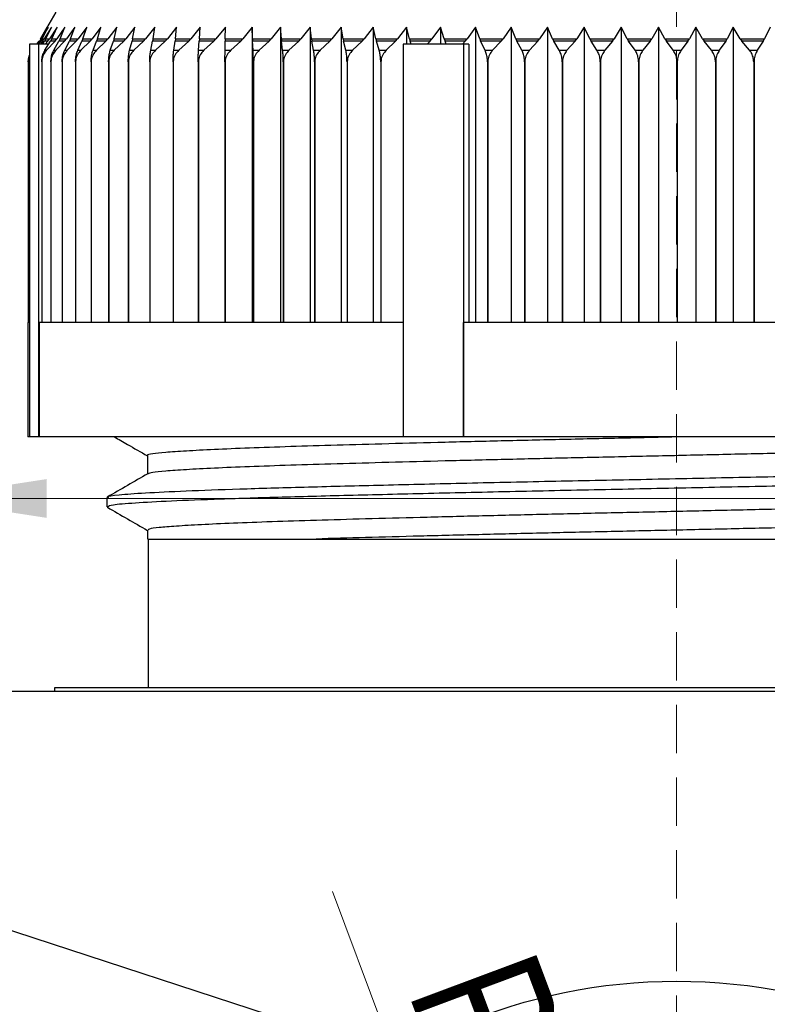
# Model space of a CAD drawing. Header units: millimetres. Extents: x 0 to 420, y 0 to 297.
# Tile 29 of 64: x 166 to 186, y 231 to 256. Entities that reach past the tile are written whole.
import ezdxf

# ---------------------------------------------------------------- set-up
doc = ezdxf.new("R2010")
doc.units = ezdxf.units.MM
doc.linetypes.add('HIDDEN', pattern=[1.905, 1.27, -0.635])
doc.styles.add('SLDTEXTSTYLE1', font='TXT', dxfattribs={"width": 0.75})
doc.dimstyles.new('SLDDIMSTYLE0', dxfattribs={"dimtxt": 3.5, "dimasz": 3.302, "dimexe": 0, "dimexo": 0.0625, "dimgap": 0.875, "dimtad": 1, "dimrnd": 1e-09, "dimzin": 12, "dimdsep": 46, "dimtxsty": 'SLDTEXTSTYLE1', "dimsah": 1, "dimcen": 0.09, "dimadec": 0, "dimazin": 3, "dimtfac": 1, "dimtofl": 0, "dimtmove": 0, "dimatfit": 3, "dimfxl": 0, "dimfrac": 2, "dimtolj": 1, "dimtzin": 12, "dimarcsym": 0})
doc.dimstyles.new('SLDDIMSTYLE3', dxfattribs={"dimtxt": 0.18, "dimasz": 3.302, "dimexe": 0, "dimexo": 0.0625, "dimgap": 0, "dimtad": 0, "dimtih": 1, "dimtoh": 1, "dimdec": 0, "dimrnd": 1e-09, "dimzin": 0, "dimdsep": 46, "dimtxsty": 'Standard', "dimsah": 1, "dimcen": 0.09, "dimadec": 0, "dimazin": 0, "dimtfac": 3.302, "dimtdec": 0, "dimtofl": 0, "dimtmove": 0, "dimatfit": 3, "dimfxl": 0, "dimfrac": 2, "dimtolj": 1, "dimtzin": 0, "dimarcsym": 0})
doc.dimstyles.new('SLDDIMSTYLE4', dxfattribs={"dimtxt": 3.5, "dimasz": 3.302, "dimexe": 0, "dimexo": 0.0625, "dimgap": 0.875, "dimtad": 1, "dimrnd": 1e-09, "dimzin": 12, "dimdsep": 46, "dimtxsty": 'SLDTEXTSTYLE1', "dimsah": 1, "dimcen": 0, "dimadec": 0, "dimazin": 3, "dimtfac": 1, "dimtofl": 0, "dimtmove": 0, "dimatfit": 3, "dimfxl": 0, "dimfrac": 2, "dimtolj": 1, "dimtzin": 12, "dimarcsym": 0})

# ---------------------------------------------------------------- blocks, each defined once
blk = doc.blocks.new('_D_9')
at = {"color": 7, "linetype": 'Continuous', "lineweight": 0}
for p, q in [((163.751, 239.871), (163.751, 244.934)), ((203.371, 239.871), (203.371, 244.934)), ((163.751, 243.934), (145.117, 243.934)), ((163.751, 243.934), (203.371, 243.934))]:
    blk.add_line(p, q, dxfattribs=at)
at = {"color": 7, "linetype": 'Continuous', "lineweight": 18}
for points in [[(163.751, 243.934), (167.053, 243.426), (167.053, 244.442)], [(203.371, 243.934), (200.069, 244.442), (200.069, 243.426)]]:
    blk.add_solid(points, dxfattribs=at)
at = {"color": 7, "linetype": 'Continuous', "lineweight": 18, "char_height": 3.5, "attachment_point": 1, "style": 'SLDTEXTSTYLE1'}
for s, insert in [('%%c', (145.117, 248.446)), ('39,62', (150.395, 248.499))]:
    blk.add_mtext(s, dxfattribs=dict(at, insert=insert))
blk = doc.blocks.new('_D_10')
at = {"color": 7, "linetype": 'Continuous', "lineweight": 0}
for p, q in [((164.561, 224.471), (164.561, 227.294)), ((202.561, 224.471), (202.561, 227.294)), ((164.561, 226.294), (153.998, 226.294)), ((164.561, 226.294), (202.561, 226.294))]:
    blk.add_line(p, q, dxfattribs=at)
at = {"color": 7, "linetype": 'Continuous', "lineweight": 18}
for points in [[(164.561, 226.294), (167.863, 225.786), (167.863, 226.802)], [(202.561, 226.294), (199.259, 226.802), (199.259, 225.786)]]:
    blk.add_solid(points, dxfattribs=at)
at = {"color": 7, "linetype": 'Continuous', "lineweight": 18, "insert": (153.998, 230.805), "char_height": 3.5, "attachment_point": 1, "style": 'SLDTEXTSTYLE1'}
blk.add_mtext('38', dxfattribs=at)
blk = doc.blocks.new('_D_16')
at = {"color": 7, "linetype": 'Continuous', "lineweight": 0}
for q in [(174.544, 233.625), (181.761, 214.341)]:
    blk.add_line((179.535, 220.288), q, dxfattribs=at)
at = {"color": 7, "linetype": 'Continuous', "lineweight": 18}
blk.add_arc((174.544, 233.625), 14.24, 241.0001, 294.5341, dxfattribs=at)
blk.add_solid([(179.535, 220.288), (180.217, 217.018), (181.168, 217.374)], dxfattribs=at)
at = {"color": 7, "linetype": 'Continuous', "lineweight": 18, "insert": (179.788, 232.231), "char_height": 3.5, "attachment_point": 1, "rotation": 290.517, "style": 'SLDTEXTSTYLE1'}
blk.add_mtext('R14,24', dxfattribs=at)

msp = doc.modelspace()

# ---------------------------------------------------------------- linework, layer by layer
at = {"color": 7, "linetype": 'HIDDEN', "lineweight": 18}
msp.add_line((183.56074, 276.62516), (183.56074, 190.9056), dxfattribs=at)
at = {"color": 7, "linetype": 'Continuous', "lineweight": 25}
for p, q in [((167.29433, 256.68618), (167.05338, 256.26571)), ((167.0681, 256.29138), (166.8946, 255.9873)), ((166.89491, 255.9873), (167.0681, 256.29138)), ((167.09793, 256.29138), (166.91448, 255.9873)), ((166.93532, 255.9873), (167.09793, 256.29138)), ((167.18559, 256.29138), (166.99283, 255.9873)), ((167.03414, 255.9873), (167.18559, 256.29138)), ((167.33077, 256.29138), (167.12937, 255.9873)), ((167.191, 255.9873), (167.33077, 256.29138)), ((167.53295, 256.29138), (167.32363, 255.9873)), ((167.40536, 255.9873), (167.53295, 256.29138)), ((167.79144, 256.29138), (167.57492, 255.9873)), ((167.67647, 255.9873), (167.79144, 256.29138)), ((168.10531, 256.29138), (167.88237, 255.9873)), ((168.00337, 255.9873), (168.10531, 256.29138)), ((168.47347, 256.29138), (168.24488, 255.9873)), ((168.38492, 255.9873), (168.47347, 256.29138)), ((168.89463, 256.29138), (168.66119, 255.9873)), ((168.81977, 255.9873), (168.89463, 256.29138)), ((169.3673, 256.29138), (169.12984, 255.9873)), ((169.30641, 255.9873), (169.3673, 256.29138)), ((169.88983, 256.29138), (169.64918, 255.9873)), ((169.84311, 255.9873), (169.88983, 256.29138)), ((170.46037, 256.29138), (170.21738, 255.9873)), ((170.42799, 255.9873), (170.46037, 256.29138)), ((171.07694, 256.29138), (170.83245, 255.9873)), ((171.05901, 255.9873), (171.07694, 256.29138)), ((171.73735, 256.29138), (171.49223, 255.9873)), ((171.73393, 255.9873), (171.73735, 256.29138)), ((172.43929, 256.29138), (172.1944, 255.9873)), ((172.4504, 255.9873), (172.43929, 256.29138)), ((172.43929, 256.29138), (172.43929, 248.55104)), ((173.18029, 256.29138), (172.93649, 255.9873)), ((173.20589, 255.9873), (173.18029, 256.29138)), ((173.18029, 256.29138), (173.18029, 248.55104)), ((173.95776, 256.29138), (173.7159, 255.9873)), ((173.99776, 255.9873), (173.95776, 256.29138)), ((173.95776, 256.29138), (173.95776, 248.55104)), ((174.76896, 256.29138), (174.5299, 255.9873)), ((174.82322, 255.9873), (174.76896, 256.29138)), ((174.76896, 256.29138), (174.76896, 248.55104)), ((175.61104, 256.29138), (175.37561, 255.9873)), ((175.67936, 255.9873), (175.61104, 256.29138)), ((175.61104, 256.29138), (175.61104, 248.55104)), ((176.48104, 256.29138), (176.25007, 255.9873)), ((176.56319, 255.9873), (176.48104, 256.29138)), ((176.48104, 256.29138), (176.48104, 255.85104)), ((177.37592, 256.29138), (177.15022, 255.9873)), ((177.4716, 255.9873), (177.37592, 256.29138)), ((177.37592, 256.29138), (177.37592, 255.85104)), ((178.29251, 256.29138), (178.07288, 255.9873)), ((178.4014, 255.9873), (178.29251, 256.29138)), ((178.29251, 256.29138), (178.29251, 248.55104)), ((179.22761, 256.29138), (179.01482, 255.9873)), ((179.34932, 255.9873), (179.22761, 256.29138)), ((179.22761, 256.29138), (179.22761, 248.55104)), ((180.17793, 256.29138), (179.97272, 255.9873)), ((180.31204, 255.9873), (180.17793, 256.29138)), ((180.17793, 256.29138), (180.17793, 248.55104)), ((181.14014, 256.29138), (180.94323, 255.9873)), ((181.28616, 255.9873), (181.14014, 256.29138)), ((181.14014, 256.29138), (181.14014, 248.55104)), ((182.11084, 256.29138), (181.92293, 255.9873)), ((182.26827, 255.9873), (182.11084, 256.29138)), ((182.11084, 256.29138), (182.11084, 248.55104)), ((183.08664, 256.29138), (182.90838, 255.9873)), ((183.25493, 255.9873), (183.08664, 256.29138)), ((183.08664, 256.29138), (183.08664, 248.55104)), ((184.0641, 256.29138), (183.89613, 255.9873)), ((184.24266, 255.9873), (184.0641, 256.29138)), ((184.0641, 256.29138), (184.0641, 248.55104)), ((185.0398, 256.29138), (184.8827, 255.9873)), ((185.22799, 255.9873), (185.0398, 256.29138)), ((185.0398, 256.29138), (185.0398, 248.55104)), ((186.0103, 256.29138), (185.86462, 255.9873)), ((166.85584, 255.9289), (166.79629, 255.85104)), ((166.79677, 255.85104), (166.85622, 255.9289)), ((166.8735, 255.9289), (166.81053, 255.85104)), ((166.8431, 255.85092), (166.899, 255.9289)), ((166.8735, 255.9289), (166.85622, 255.9289)), ((166.8735, 255.9289), (166.91448, 255.9873)), ((166.94976, 255.9289), (166.88336, 255.85104)), ((166.89491, 255.9873), (166.91448, 255.9873)), ((166.93532, 255.9873), (166.899, 255.9289)), ((166.94976, 255.9289), (166.899, 255.9289)), ((166.93532, 255.9873), (166.99283, 255.9873)), ((166.94813, 255.85104), (167.0003, 255.9289)), ((166.94976, 255.9289), (166.99283, 255.9873)), ((167.03414, 255.9873), (167.0003, 255.9289)), ((167.08438, 255.9289), (167.0003, 255.9289)), ((167.01039, 255.68646), (167.15977, 255.9289)), ((167.08438, 255.9289), (167.01501, 255.85104)), ((167.03414, 255.9873), (167.12937, 255.9873)), ((167.27687, 255.9289), (167.05315, 255.68646)), ((167.08438, 255.9289), (167.12937, 255.9873)), ((167.191, 255.9873), (167.15977, 255.9289)), ((167.27687, 255.9289), (167.15977, 255.9289)), ((167.191, 255.9873), (167.32363, 255.9873)), ((167.24049, 255.68646), (167.37686, 255.9289)), ((167.27687, 255.9289), (167.32363, 255.9873)), ((167.52655, 255.9289), (167.29515, 255.68646)), ((167.40536, 255.9873), (167.37686, 255.9289)), ((167.52655, 255.9289), (167.37686, 255.9289)), ((167.40536, 255.9873), (167.57492, 255.9873)), ((167.52655, 255.9289), (167.57492, 255.9873)), ((167.52791, 255.68646), (167.65079, 255.9289)), ((167.83256, 255.9289), (167.59428, 255.68646)), ((167.67647, 255.9873), (167.65079, 255.9289)), ((167.83256, 255.9289), (167.65079, 255.9289)), ((167.67647, 255.9873), (167.88237, 255.9873)), ((167.83256, 255.9289), (167.88237, 255.9873)), ((167.87165, 255.68646), (167.9806, 255.9289)), ((168.19381, 255.9289), (167.9495, 255.68646)), ((168.00337, 255.9873), (167.9806, 255.9289)), ((168.19381, 255.9289), (167.9806, 255.9289)), ((168.00337, 255.9873), (168.24488, 255.9873)), ((168.19381, 255.9289), (168.24488, 255.9873)), ((168.2705, 255.68646), (168.36514, 255.9289)), ((168.60904, 255.9289), (168.35955, 255.68646)), ((168.38492, 255.9873), (168.36514, 255.9289)), ((168.60904, 255.9289), (168.36514, 255.9289)), ((168.38492, 255.9873), (168.66119, 255.9873)), ((168.60904, 255.9289), (168.66119, 255.9873)), ((168.72305, 255.68646), (168.80305, 255.9289)), ((168.81977, 255.9873), (168.80305, 255.9289)), ((169.07679, 255.9289), (168.80305, 255.9289)), ((168.81977, 255.9873), (169.12984, 255.9873)), ((169.07679, 255.9289), (168.823, 255.68646)), ((169.07679, 255.9289), (169.12984, 255.9873)), ((169.22772, 255.68646), (169.2928, 255.9289)), ((169.30641, 255.9873), (169.2928, 255.9289)), ((169.59541, 255.9289), (169.2928, 255.9289)), ((169.30641, 255.9873), (169.64918, 255.9873)), ((169.59541, 255.9289), (169.33821, 255.68646)), ((169.59541, 255.9289), (169.64918, 255.9873)), ((169.78274, 255.68646), (169.83267, 255.9289)), ((169.84311, 255.9873), (169.83267, 255.9289)), ((170.16309, 255.9289), (169.83267, 255.9289)), ((169.84311, 255.9873), (170.21738, 255.9873)), ((170.16309, 255.9289), (169.90338, 255.68646)), ((170.16309, 255.9289), (170.21738, 255.9873)), ((170.38615, 255.68646), (170.42076, 255.9289)), ((170.42799, 255.9873), (170.42076, 255.9289)), ((170.77783, 255.9289), (170.42076, 255.9289)), ((170.42799, 255.9873), (170.83245, 255.9873)), ((170.77783, 255.9289), (170.51653, 255.68646)), ((170.77783, 255.9289), (170.83245, 255.9873)), ((171.03584, 255.68646), (171.055, 255.9289)), ((171.05901, 255.9873), (171.055, 255.9289)), ((171.43746, 255.9289), (171.055, 255.9289)), ((171.05901, 255.9873), (171.49223, 255.9873)), ((171.43746, 255.9289), (171.17549, 255.68646)), ((171.43746, 255.9289), (171.49223, 255.9873)), ((171.72952, 255.68646), (171.73317, 255.9289)), ((171.73393, 255.9873), (171.73317, 255.9289)), ((172.13969, 255.9289), (171.73317, 255.9289)), ((171.73393, 255.9873), (172.1944, 255.9873)), ((172.13969, 255.9289), (171.87795, 255.68646)), ((172.13969, 255.9289), (172.1944, 255.9873)), ((172.4504, 255.9873), (172.93649, 255.9873)), ((172.4504, 255.9873), (172.45288, 255.9289)), ((172.46476, 255.68646), (172.45288, 255.9289)), ((172.88202, 255.9289), (172.45288, 255.9289)), ((172.88202, 255.9289), (172.62145, 255.68646)), ((172.88202, 255.9289), (172.93649, 255.9873)), ((173.20589, 255.9873), (173.7159, 255.9873)), ((173.20589, 255.9873), (173.21161, 255.9289)), ((173.66187, 255.9289), (173.21161, 255.9289)), ((173.23897, 255.68646), (173.21161, 255.9289)), ((173.66187, 255.9289), (173.40338, 255.68646)), ((173.66187, 255.9289), (173.7159, 255.9873)), ((173.99776, 255.9873), (174.5299, 255.9873)), ((173.99776, 255.9873), (174.0067, 255.9289)), ((174.47649, 255.9289), (174.0067, 255.9289)), ((174.04944, 255.68646), (174.0067, 255.9289)), ((174.47649, 255.9289), (174.22098, 255.68646)), ((174.47649, 255.9289), (174.5299, 255.9873)), ((174.82322, 255.9873), (175.37561, 255.9873)), ((174.82322, 255.9873), (174.83534, 255.9289)), ((174.89332, 255.68646), (174.83534, 255.9289)), ((175.32301, 255.9289), (174.83534, 255.9289)), ((175.32301, 255.9289), (175.07139, 255.68646)), ((175.32301, 255.9289), (175.37561, 255.9873)), ((175.67936, 255.9873), (176.25007, 255.9873)), ((175.67936, 255.9873), (175.69463, 255.9289)), ((175.76765, 255.68646), (175.69463, 255.9289)), ((176.19847, 255.9289), (175.69463, 255.9289)), ((176.19847, 255.9289), (175.95162, 255.68646)), ((176.19847, 255.9289), (176.25007, 255.9873)), ((176.56319, 255.9873), (177.15022, 255.9873)), ((176.56319, 255.9873), (176.58155, 255.9289)), ((176.60984, 255.85104), (176.58155, 255.9289)), ((177.0998, 255.9289), (176.58155, 255.9289)), ((177.0998, 255.9289), (177.02205, 255.85104)), ((177.0998, 255.9289), (177.15022, 255.9873)), ((177.4716, 255.9873), (178.07288, 255.9873)), ((177.4716, 255.9873), (177.49298, 255.9289)), ((177.52594, 255.85104), (177.49298, 255.9289)), ((178.02381, 255.9289), (177.49298, 255.9289)), ((178.02381, 255.9289), (177.94816, 255.85104)), ((178.02381, 255.9289), (178.07288, 255.9873)), ((178.4014, 255.9873), (179.01482, 255.9873)), ((178.4014, 255.9873), (178.42573, 255.9289)), ((178.54211, 255.68646), (178.42573, 255.9289)), ((178.96728, 255.9289), (178.42573, 255.9289)), ((178.96728, 255.9289), (178.73985, 255.68646)), ((178.96728, 255.9289), (179.01482, 255.9873)), ((179.34932, 255.9873), (179.97272, 255.9873)), ((179.34932, 255.9873), (179.37651, 255.9289)), ((179.50659, 255.68646), (179.37651, 255.9289)), ((179.92687, 255.9289), (179.37651, 255.9289)), ((179.92687, 255.9289), (179.70755, 255.68646)), ((179.92687, 255.9289), (179.97272, 255.9873)), ((180.31204, 255.9873), (180.94323, 255.9873)), ((180.31204, 255.9873), (180.342, 255.9289)), ((180.48532, 255.68646), (180.342, 255.9289)), ((180.89924, 255.9289), (180.342, 255.9289)), ((180.89924, 255.9289), (180.68879, 255.68646)), ((180.89924, 255.9289), (180.94323, 255.9873)), ((181.28616, 255.9873), (181.92293, 255.9873)), ((181.28616, 255.9873), (181.31878, 255.9289)), ((181.47485, 255.68646), (181.31878, 255.9289)), ((181.88095, 255.9289), (181.31878, 255.9289)), ((181.88095, 255.9289), (181.68012, 255.68646)), ((181.88095, 255.9289), (181.92293, 255.9873)), ((182.26827, 255.9873), (182.90838, 255.9873)), ((182.26827, 255.9873), (182.30345, 255.9289)), ((182.4717, 255.68646), (182.30345, 255.9289)), ((182.86856, 255.9289), (182.30345, 255.9289)), ((182.86856, 255.9289), (182.67805, 255.68646)), ((182.86856, 255.9289), (182.90838, 255.9873)), ((183.25493, 255.9873), (183.89613, 255.9873)), ((183.25493, 255.9873), (183.29252, 255.9289)), ((183.47239, 255.68646), (183.29252, 255.9289)), ((183.8586, 255.9289), (183.29252, 255.9289)), ((183.8586, 255.9289), (183.67908, 255.68646)), ((183.8586, 255.9289), (183.89613, 255.9873)), ((184.24266, 255.9873), (184.8827, 255.9873)), ((184.24266, 255.9873), (184.28255, 255.9289)), ((184.47338, 255.68646), (184.28255, 255.9289)), ((184.8476, 255.9289), (184.28255, 255.9289)), ((184.8476, 255.9289), (184.6797, 255.68646)), ((184.8476, 255.9289), (184.8827, 255.9873)), ((185.22799, 255.9873), (185.86462, 255.9873)), ((185.22799, 255.9873), (185.27003, 255.9289)), ((185.47116, 255.68646), (185.27003, 255.9289)), ((185.83208, 255.9289), (185.27003, 255.9289)), ((185.83208, 255.9289), (185.67639, 255.68646)), ((185.83208, 255.9289), (185.86462, 255.9873)), ((166.60723, 255.85104), (166.60723, 245.55104)), ((166.8431, 255.85104), (166.60723, 255.85104)), ((166.8431, 255.85104), (166.8431, 245.55104)), ((167.1118, 255.85104), (166.8431, 255.85104)), ((167.01039, 255.68646), (167.05315, 255.68646)), ((167.24049, 255.68646), (167.29515, 255.68646)), ((167.52791, 255.68646), (167.59428, 255.68646)), ((167.87165, 255.68646), (167.9495, 255.68646)), ((168.2705, 255.68646), (168.35955, 255.68646)), ((168.72305, 255.68646), (168.823, 255.68646)), ((169.22772, 255.68646), (169.33821, 255.68646)), ((169.78274, 255.68646), (169.90338, 255.68646)), ((170.38615, 255.68646), (170.51653, 255.68646)), ((171.03584, 255.68646), (171.17549, 255.68646)), ((171.72952, 255.68646), (171.87795, 255.68646)), ((172.46476, 255.68646), (172.62145, 255.68646)), ((173.23897, 255.68646), (173.40338, 255.68646)), ((174.04944, 255.68646), (174.22098, 255.68646)), ((174.89332, 255.68646), (175.07139, 255.68646)), ((175.76765, 255.68646), (175.95162, 255.68646)), ((176.39769, 255.85104), (176.39769, 245.55104)), ((177.97362, 255.85104), (176.39769, 255.85104)), ((177.97362, 255.85104), (177.97362, 245.55104)), ((178.1211, 255.85104), (177.97362, 255.85104)), ((178.1211, 255.85104), (178.1211, 248.55104)), ((178.54211, 255.68646), (178.73985, 255.68646)), ((179.50659, 255.68646), (179.70755, 255.68646)), ((180.48532, 255.68646), (180.68879, 255.68646)), ((181.47485, 255.68646), (181.68012, 255.68646)), ((182.4717, 255.68646), (182.67805, 255.68646)), ((183.47239, 255.68646), (183.67908, 255.68646)), ((184.47338, 255.68646), (184.6797, 255.68646)), ((185.47116, 255.68646), (185.67639, 255.68646)), ((166.56766, 255.37946), (166.56766, 248.55104)), ((166.56854, 255.37946), (166.57841, 255.45471)), ((166.56854, 255.37946), (166.56854, 248.55104)), ((166.56877, 255.37946), (166.56854, 255.37946)), ((166.56877, 255.37946), (166.56877, 248.55104)), ((166.92761, 255.37946), (166.92761, 248.55104)), ((166.92917, 255.37946), (166.92761, 255.37946)), ((166.92917, 255.37946), (166.92917, 248.55104)), ((167.16492, 255.37946), (167.16492, 248.55104)), ((167.16691, 255.37946), (167.16492, 255.37946)), ((167.16691, 255.37946), (167.16691, 248.55104)), ((167.45982, 255.37946), (167.45982, 248.55104)), ((167.46224, 255.37946), (167.45982, 255.37946)), ((167.46224, 255.37946), (167.46224, 248.55104)), ((167.81127, 255.37946), (167.81127, 248.55104)), ((167.81411, 255.37946), (167.81127, 255.37946)), ((167.81411, 255.37946), (167.81411, 248.55104)), ((168.21805, 255.37946), (168.21805, 248.55104)), ((168.22129, 255.37946), (168.21805, 255.37946)), ((168.22129, 255.37946), (168.22129, 248.55104)), ((168.67871, 255.37946), (168.67871, 248.55104)), ((168.68236, 255.37946), (168.67871, 255.37946)), ((168.68236, 255.37946), (168.68236, 248.55104)), ((169.19165, 255.37946), (169.19165, 248.55104)), ((169.19568, 255.37946), (169.19165, 255.37946)), ((169.19568, 255.37946), (169.19568, 248.55104)), ((169.75506, 255.37946), (169.75506, 248.55104)), ((169.75946, 255.37946), (169.75506, 255.37946)), ((169.75946, 255.37946), (169.75946, 248.55104)), ((170.36697, 255.37946), (170.36697, 248.55104)), ((170.37172, 255.37946), (170.36697, 255.37946)), ((170.37172, 255.37946), (170.37172, 248.55104)), ((171.02522, 255.37946), (171.02522, 248.55104)), ((171.03031, 255.37946), (171.02522, 255.37946)), ((171.03031, 255.37946), (171.03031, 248.55104)), ((171.7275, 255.37946), (171.7275, 248.55104)), ((171.73291, 255.37946), (171.7275, 255.37946)), ((171.73291, 255.37946), (171.73291, 248.55104)), ((172.47134, 255.37946), (172.47134, 248.55104)), ((172.47705, 255.37946), (172.47134, 255.37946)), ((172.47705, 255.37946), (172.47705, 248.55104)), ((173.25414, 255.37946), (173.25414, 248.55104)), ((173.26013, 255.37946), (173.25414, 255.37946)), ((173.26013, 255.37946), (173.26013, 248.55104)), ((174.07313, 255.37946), (174.07313, 248.55104)), ((174.07939, 255.37946), (174.07313, 255.37946)), ((174.07939, 255.37946), (174.07939, 248.55104)), ((174.92546, 255.37946), (174.92546, 248.55104)), ((174.93195, 255.37946), (174.92546, 255.37946)), ((174.93195, 255.37946), (174.93195, 248.55104)), ((175.80811, 255.37946), (175.80811, 248.55104)), ((175.81482, 255.37946), (175.80811, 255.37946)), ((175.81482, 255.37946), (175.81482, 248.55104)), ((178.6066, 255.37946), (178.6066, 248.55104)), ((178.61381, 255.37946), (178.6066, 255.37946)), ((178.61381, 255.37946), (178.61381, 248.55104)), ((179.57868, 255.37946), (179.57868, 248.55104)), ((179.58601, 255.37946), (179.57868, 255.37946)), ((179.58601, 255.37946), (179.58601, 248.55104)), ((180.56475, 255.37946), (180.56475, 248.55104)), ((180.57217, 255.37946), (180.56475, 255.37946)), ((180.57217, 255.37946), (180.57217, 248.55104)), ((181.56134, 255.37946), (181.56134, 248.55104)), ((181.56882, 255.37946), (181.56134, 255.37946)), ((181.56882, 255.37946), (181.56882, 248.55104)), ((182.56495, 255.37946), (182.56495, 248.55104)), ((182.57247, 255.37946), (182.56495, 255.37946)), ((182.57247, 255.37946), (182.57247, 248.55104)), ((183.57206, 255.37946), (183.57206, 248.55104)), ((183.5796, 255.37946), (183.57206, 255.37946)), ((183.5796, 255.37946), (183.5796, 248.55104)), ((184.57913, 255.37946), (184.57913, 248.55104)), ((184.58665, 255.37946), (184.57913, 255.37946)), ((184.58665, 255.37946), (184.58665, 248.55104)), ((185.58262, 255.37946), (185.58262, 248.55104)), ((185.59011, 255.37946), (185.58262, 255.37946)), ((185.59011, 255.37946), (185.59011, 248.55104)), ((166.56074, 248.55104), (166.56074, 245.55104)), ((166.56854, 248.55104), (166.56074, 248.55104)), ((166.60723, 248.55104), (166.56877, 248.55104)), ((166.92761, 248.55104), (166.86416, 248.55104)), ((166.86416, 245.55104), (166.86416, 248.55104)), ((167.16492, 248.55104), (166.92917, 248.55104)), ((167.45982, 248.55104), (167.16691, 248.55104)), ((167.81127, 248.55104), (167.46224, 248.55104)), ((168.21805, 248.55104), (167.81411, 248.55104)), ((168.67871, 248.55104), (168.22129, 248.55104)), ((169.19165, 248.55104), (168.68236, 248.55104)), ((169.75506, 248.55104), (169.19568, 248.55104)), ((170.36697, 248.55104), (169.75946, 248.55104)), ((171.02522, 248.55104), (170.37172, 248.55104)), ((171.7275, 248.55104), (171.03031, 248.55104)), ((172.47134, 248.55104), (171.73291, 248.55104)), ((173.25414, 248.55104), (172.47705, 248.55104)), ((174.07313, 248.55104), (173.26013, 248.55104)), ((174.92546, 248.55104), (174.07939, 248.55104)), ((175.80811, 248.55104), (174.93195, 248.55104)), ((176.40566, 248.55104), (175.81482, 248.55104)), ((178.6066, 248.55104), (177.9816, 248.55104)), ((177.9816, 245.55104), (177.9816, 248.55104)), ((179.57868, 248.55104), (178.61381, 248.55104)), ((180.56475, 248.55104), (179.58601, 248.55104)), ((181.56134, 248.55104), (180.57217, 248.55104)), ((182.56495, 248.55104), (181.56882, 248.55104)), ((183.57206, 248.55104), (182.57247, 248.55104)), ((184.57913, 248.55104), (183.5796, 248.55104)), ((185.58262, 248.55104), (184.58665, 248.55104)), ((186.57901, 248.55104), (185.59011, 248.55104)), ((166.60723, 245.55104), (166.56074, 245.55104)), ((166.8431, 245.55104), (166.60723, 245.55104)), ((166.86416, 245.55104), (166.8431, 245.55104)), ((176.40566, 245.55104), (166.86416, 245.55104)), ((177.97362, 245.55104), (176.39769, 245.55104)), ((177.9816, 245.55104), (177.97362, 245.55104)), ((193.33811, 245.55104), (177.9816, 245.55104)), ((168.63574, 243.95913), (168.63574, 243.71489)), ((168.63799, 243.7095), (168.65694, 243.7035)), ((169.69329, 243.10448), (169.6933, 242.87109)), ((169.71074, 242.87104), (169.71074, 238.97104)), ((183.56074, 238.87104), (163.75074, 238.87104)), ((167.26074, 238.97104), (167.26074, 238.87104)), ((199.86074, 238.97104), (167.26074, 238.97104)), ((203.37074, 238.87104), (183.56074, 238.87104))]:
    msp.add_line(p, q, dxfattribs=at)
msp.add_circle((183.56074, 216.70104), 14.575, dxfattribs=at)
for points, knots in [([(166.92761, 255.37946), (166.93049, 255.42457), (166.93625, 255.51468), (166.97151, 255.61714), (166.99991, 255.66777), (167.01039, 255.68646)], [0, 0, 0, 0, 0.3874503, 0.77384192, 1, 1, 1, 1]), ([(167.05315, 255.68646), (167.02396, 255.64928), (166.96533, 255.57458), (166.9319, 255.46031), (166.92968, 255.39459), (166.92917, 255.37946)], [0, 0, 0, 0, 0.43279435, 0.86945401, 1, 1, 1, 1]), ([(167.16492, 255.37946), (167.16755, 255.42457), (167.1728, 255.51468), (167.20499, 255.61714), (167.23092, 255.66777), (167.24049, 255.68646)], [0, 0, 0, 0, 0.387450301, 0.773841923, 1, 1, 1, 1]), ([(167.29515, 255.68646), (167.26496, 255.64928), (167.20431, 255.57458), (167.16973, 255.46031), (167.16744, 255.39459), (167.16691, 255.37946)], [0, 0, 0, 0, 0.43279435, 0.86945401, 1, 1, 1, 1]), ([(167.45982, 255.37946), (167.46219, 255.42457), (167.46692, 255.51468), (167.49593, 255.61714), (167.51929, 255.66777), (167.52791, 255.68646)], [0, 0, 0, 0, 0.3874503, 0.77384192, 1, 1, 1, 1]), ([(167.59428, 255.68646), (167.5632, 255.64928), (167.50075, 255.57458), (167.46514, 255.46031), (167.46278, 255.39459), (167.46224, 255.37946)], [0, 0, 0, 0, 0.43279435, 0.86945401, 1, 1, 1, 1]), ([(167.81127, 255.37946), (167.81337, 255.42457), (167.81757, 255.51468), (167.84329, 255.61714), (167.864, 255.66777), (167.87165, 255.68646)], [0, 0, 0, 0, 0.3874503, 0.77384192, 1, 1, 1, 1]), ([(167.9495, 255.68646), (167.91763, 255.64928), (167.85359, 255.57458), (167.81709, 255.46031), (167.81467, 255.39459), (167.81411, 255.37946)], [0, 0, 0, 0, 0.43279435, 0.86945401, 1, 1, 1, 1]), ([(168.21805, 255.37946), (168.21987, 255.42457), (168.22352, 255.51468), (168.24586, 255.61714), (168.26385, 255.66777), (168.2705, 255.68646)], [0, 0, 0, 0, 0.3874503, 0.77384192, 1, 1, 1, 1]), ([(168.35955, 255.68646), (168.327, 255.64928), (168.26161, 255.57458), (168.22433, 255.46031), (168.22186, 255.39459), (168.22129, 255.37946)], [0, 0, 0, 0, 0.432794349, 0.869454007, 1, 1, 1, 1]), ([(168.67871, 255.37946), (168.68026, 255.42457), (168.68334, 255.51468), (168.70222, 255.61714), (168.71743, 255.66777), (168.72305, 255.68646)], [0, 0, 0, 0, 0.3874503, 0.77384192, 1, 1, 1, 1]), ([(168.823, 255.68646), (168.78989, 255.64928), (168.72337, 255.57458), (168.68545, 255.46031), (168.68294, 255.39459), (168.68236, 255.37946)], [0, 0, 0, 0, 0.43279435, 0.86945401, 1, 1, 1, 1]), ([(169.19165, 255.37946), (169.19291, 255.42457), (169.19542, 255.51468), (169.21078, 255.61714), (169.22315, 255.66777), (169.22772, 255.68646)], [0, 0, 0, 0, 0.3874503, 0.77384192, 1, 1, 1, 1]), ([(169.33821, 255.68646), (169.30466, 255.64928), (169.23725, 255.57458), (169.19881, 255.46031), (169.19627, 255.39459), (169.19568, 255.37946)], [0, 0, 0, 0, 0.432794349, 0.869454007, 1, 1, 1, 1]), ([(169.75506, 255.37946), (169.75603, 255.42457), (169.75795, 255.51468), (169.76974, 255.61714), (169.77923, 255.66777), (169.78274, 255.68646)], [0, 0, 0, 0, 0.3874503, 0.77384192, 1, 1, 1, 1]), ([(169.90338, 255.68646), (169.8695, 255.64928), (169.80143, 255.57458), (169.76263, 255.46031), (169.76006, 255.39459), (169.75946, 255.37946)], [0, 0, 0, 0, 0.43279435, 0.86945401, 1, 1, 1, 1]), ([(170.36697, 255.37946), (170.36764, 255.42457), (170.36897, 255.51468), (170.37714, 255.61714), (170.38372, 255.66777), (170.38615, 255.68646)], [0, 0, 0, 0, 0.387450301, 0.773841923, 1, 1, 1, 1]), ([(170.51653, 255.68646), (170.48244, 255.64928), (170.41395, 255.57458), (170.37491, 255.46031), (170.37232, 255.39459), (170.37172, 255.37946)], [0, 0, 0, 0, 0.43279435, 0.86945401, 1, 1, 1, 1]), ([(171.02522, 255.37946), (171.02559, 255.42457), (171.02632, 255.51468), (171.03085, 255.61714), (171.03449, 255.66777), (171.03584, 255.68646)], [0, 0, 0, 0, 0.3874503, 0.77384192, 1, 1, 1, 1]), ([(171.17549, 255.68646), (171.14131, 255.64928), (171.07265, 255.57458), (171.0335, 255.46031), (171.03091, 255.39459), (171.03031, 255.37946)], [0, 0, 0, 0, 0.43279435, 0.86945401, 1, 1, 1, 1]), ([(171.7275, 255.37946), (171.72757, 255.42457), (171.72771, 255.51468), (171.72857, 255.61714), (171.72926, 255.66777), (171.72952, 255.68646)], [0, 0, 0, 0, 0.3874503, 0.77384192, 1, 1, 1, 1]), ([(171.87795, 255.68646), (171.84381, 255.64928), (171.77521, 255.57458), (171.7361, 255.46031), (171.7335, 255.39459), (171.73291, 255.37946)], [0, 0, 0, 0, 0.43279435, 0.86945401, 1, 1, 1, 1]), ([(172.47134, 255.37946), (172.47111, 255.42457), (172.47065, 255.51468), (172.46785, 255.61714), (172.46559, 255.66777), (172.46476, 255.68646)], [0, 0, 0, 0, 0.387450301, 0.773841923, 1, 1, 1, 1]), ([(172.62145, 255.68646), (172.58746, 255.64928), (172.51916, 255.57458), (172.48023, 255.46031), (172.47765, 255.39459), (172.47705, 255.37946)], [0, 0, 0, 0, 0.432794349, 0.869454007, 1, 1, 1, 1]), ([(173.25414, 255.37946), (173.25361, 255.42457), (173.25255, 255.51468), (173.2461, 255.61714), (173.24089, 255.66777), (173.23897, 255.68646)], [0, 0, 0, 0, 0.3874503, 0.77384192, 1, 1, 1, 1]), ([(173.40338, 255.68646), (173.36965, 255.64928), (173.3019, 255.57458), (173.26328, 255.46031), (173.26072, 255.39459), (173.26013, 255.37946)], [0, 0, 0, 0, 0.432794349, 0.869454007, 1, 1, 1, 1]), ([(174.07313, 255.37946), (174.07231, 255.42457), (174.07066, 255.51468), (174.06057, 255.61714), (174.05245, 255.66777), (174.04944, 255.68646)], [0, 0, 0, 0, 0.3874503, 0.77384192, 1, 1, 1, 1]), ([(174.22098, 255.68646), (174.18765, 255.64928), (174.12068, 255.57458), (174.0825, 255.46031), (174.07997, 255.39459), (174.07939, 255.37946)], [0, 0, 0, 0, 0.43279435, 0.86945401, 1, 1, 1, 1]), ([(174.92546, 255.37946), (174.92434, 255.42457), (174.92211, 255.51468), (174.90842, 255.61714), (174.89739, 255.66777), (174.89332, 255.68646)], [0, 0, 0, 0, 0.3874503, 0.77384192, 1, 1, 1, 1]), ([(175.07139, 255.68646), (175.03856, 255.64928), (174.97261, 255.57458), (174.93502, 255.46031), (174.93253, 255.39459), (174.93195, 255.37946)], [0, 0, 0, 0, 0.43279435, 0.86945401, 1, 1, 1, 1]), ([(175.80811, 255.37946), (175.80671, 255.42457), (175.80389, 255.51468), (175.78666, 255.61714), (175.77277, 255.66777), (175.76765, 255.68646)], [0, 0, 0, 0, 0.3874503, 0.77384192, 1, 1, 1, 1]), ([(175.95162, 255.68646), (175.91942, 255.64928), (175.85472, 255.57458), (175.81783, 255.46031), (175.81539, 255.39459), (175.81482, 255.37946)], [0, 0, 0, 0, 0.43279435, 0.86945401, 1, 1, 1, 1]), ([(178.6066, 255.37946), (178.60436, 255.42457), (178.59987, 255.51468), (178.5724, 255.61714), (178.55028, 255.66777), (178.54211, 255.68646)], [0, 0, 0, 0, 0.3874503, 0.77384192, 1, 1, 1, 1]), ([(178.73985, 255.68646), (178.71017, 255.64928), (178.65057, 255.57458), (178.61658, 255.46031), (178.61433, 255.39459), (178.61381, 255.37946)], [0, 0, 0, 0, 0.43279435, 0.86945401, 1, 1, 1, 1]), ([(179.57868, 255.37946), (179.57617, 255.42457), (179.57116, 255.51468), (179.54045, 255.61714), (179.51572, 255.66777), (179.50659, 255.68646)], [0, 0, 0, 0, 0.3874503, 0.77384192, 1, 1, 1, 1]), ([(179.70755, 255.68646), (179.67894, 255.64928), (179.62145, 255.57458), (179.58868, 255.46031), (179.58651, 255.39459), (179.58601, 255.37946)], [0, 0, 0, 0, 0.43279435, 0.86945401, 1, 1, 1, 1]), ([(180.56475, 255.37946), (180.56198, 255.42457), (180.55646, 255.51468), (180.52263, 255.61714), (180.49538, 255.66777), (180.48532, 255.68646)], [0, 0, 0, 0, 0.3874503, 0.77384192, 1, 1, 1, 1]), ([(180.68879, 255.68646), (180.66133, 255.64928), (180.60617, 255.57458), (180.57473, 255.46031), (180.57265, 255.39459), (180.57217, 255.37946)], [0, 0, 0, 0, 0.432794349, 0.869454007, 1, 1, 1, 1]), ([(181.56134, 255.37946), (181.55833, 255.42457), (181.55231, 255.51468), (181.51547, 255.61714), (181.4858, 255.66777), (181.47485, 255.68646)], [0, 0, 0, 0, 0.3874503, 0.77384192, 1, 1, 1, 1]), ([(181.68012, 255.68646), (181.65391, 255.64928), (181.60128, 255.57458), (181.57127, 255.46031), (181.56928, 255.39459), (181.56882, 255.37946)], [0, 0, 0, 0, 0.43279435, 0.86945401, 1, 1, 1, 1]), ([(182.56495, 255.37946), (182.5617, 255.42457), (182.55522, 255.51468), (182.5155, 255.61714), (182.48351, 255.66777), (182.4717, 255.68646)], [0, 0, 0, 0, 0.3874503, 0.77384192, 1, 1, 1, 1]), ([(182.67805, 255.68646), (182.65319, 255.64928), (182.60326, 255.57458), (182.57479, 255.46031), (182.57291, 255.39459), (182.57247, 255.37946)], [0, 0, 0, 0, 0.43279435, 0.86945401, 1, 1, 1, 1]), ([(183.57206, 255.37946), (183.56859, 255.42457), (183.56166, 255.51468), (183.5192, 255.61714), (183.48501, 255.66777), (183.47239, 255.68646)], [0, 0, 0, 0, 0.3874503, 0.77384192, 1, 1, 1, 1]), ([(183.67908, 255.68646), (183.65566, 255.64928), (183.60861, 255.57458), (183.58178, 255.46031), (183.58, 255.39459), (183.5796, 255.37946)], [0, 0, 0, 0, 0.43279435, 0.86945401, 1, 1, 1, 1]), ([(184.57913, 255.37946), (184.57545, 255.42457), (184.5681, 255.51468), (184.52305, 255.61714), (184.48677, 255.66777), (184.47338, 255.68646)], [0, 0, 0, 0, 0.3874503, 0.77384192, 1, 1, 1, 1]), ([(184.6797, 255.68646), (184.65779, 255.64928), (184.61379, 255.57458), (184.5887, 255.46031), (184.58704, 255.39459), (184.58665, 255.37946)], [0, 0, 0, 0, 0.43279435, 0.86945401, 1, 1, 1, 1]), ([(185.58262, 255.37946), (185.57874, 255.42457), (185.571, 255.51468), (185.52352, 255.61714), (185.48528, 255.66777), (185.47116, 255.68646)], [0, 0, 0, 0, 0.387450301, 0.773841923, 1, 1, 1, 1]), ([(185.67639, 255.68646), (185.65607, 255.64928), (185.61527, 255.57458), (185.592, 255.46031), (185.59046, 255.39459), (185.59011, 255.37946)], [0, 0, 0, 0, 0.43279435, 0.86945401, 1, 1, 1, 1]), ([(166.61289, 255.57848), (166.61093, 255.57528), (166.58497, 255.53285), (166.57157, 255.45992), (166.5693, 255.39451), (166.56877, 255.37946)], [0, 0, 0, 0, 0.05904994, 0.78343435, 1, 1, 1, 1]), ([(168.82965, 245.55104), (168.94444, 245.48472), (169.23232, 245.3184), (169.5202, 245.15207), (169.69329, 245.05206)], [0, 0, 0, 0, 0.39873958, 1, 1, 1, 1]), ([(183.8015, 245.55104), (183.31816, 245.54029), (182.27711, 245.51713), (180.68658, 245.48231), (179.05479, 245.44404), (177.48163, 245.4053), (176.00249, 245.36672), (174.64475, 245.32917), (173.42003, 245.29278), (172.34022, 245.2547), (171.42132, 245.21599), (170.68643, 245.17735), (170.14226, 245.13954), (169.81461, 245.10319), (169.67262, 245.0758), (169.70397, 245.06066), (169.70883, 245.05831)], [0, 0, 0, 0, 0.0658196, 0.14176627, 0.21866547, 0.2959979, 0.37318383, 0.44965005, 0.525504, 0.60228371, 0.67958638, 0.7568336, 0.83344942, 0.90926829, 0.98591484, 1, 1, 1, 1]), ([(197.40326, 245.54678), (197.40589, 245.53905), (197.41289, 245.51846), (197.19119, 245.48479), (196.76766, 245.44654), (196.14293, 245.40992), (195.33572, 245.37272), (194.34808, 245.33424), (193.19556, 245.29547), (191.90397, 245.25708), (190.49655, 245.22016), (188.98767, 245.18329), (187.39029, 245.14492), (185.72843, 245.10615), (184.03921, 245.06766), (182.35327, 245.0304), (180.68661, 244.99383), (179.05479, 244.95558), (177.48163, 244.91684), (176.0025, 244.87826), (174.64475, 244.8407), (173.42006, 244.80432), (172.3401, 244.76624), (171.42178, 244.72753), (170.68472, 244.68889), (170.14858, 244.65106), (169.80538, 244.61623), (169.74296, 244.59254), (169.71356, 244.58137)], [0, 0, 0, 0, 0.023778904, 0.063327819, 0.102662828, 0.141511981, 0.180518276, 0.219944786, 0.259500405, 0.29888828, 0.337819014, 0.376734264, 0.416113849, 0.455668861, 0.495102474, 0.534123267, 0.572961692, 0.612287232, 0.651834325, 0.691306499, 0.730410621, 0.769201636, 0.808466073, 0.847997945, 0.887501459, 0.926682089, 0.965455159, 1, 1, 1, 1]), ([(169.69329, 245.05833), (169.69329, 244.97701), (169.6933, 244.8162), (169.69329, 244.65539), (169.69329, 244.5759)], [0, 0, 0, 0, 0.505700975, 1, 1, 1, 1]), ([(198.47666, 244.93608), (198.47967, 244.93527), (198.545, 244.91751), (198.30479, 244.88188), (197.73115, 244.83089), (196.74364, 244.78233), (195.42066, 244.73142), (193.77459, 244.67974), (191.86604, 244.62893), (189.74337, 244.58037), (187.45337, 244.52918), (185.05278, 244.47751), (182.62314, 244.42706), (180.22084, 244.37833), (177.89925, 244.32695), (175.72301, 244.2753), (173.76276, 244.22526), (172.05917, 244.17624), (170.65473, 244.12471), (169.58374, 244.07312), (168.91419, 244.0235), (168.6121, 243.98606), (168.66474, 243.96409), (168.67663, 243.95913)], [0, 0, 0, 0, 0.002510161, 0.054619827, 0.106458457, 0.157624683, 0.20940879, 0.26152237, 0.31327372, 0.364446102, 0.416313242, 0.468418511, 0.52007086, 0.571283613, 0.623221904, 0.675306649, 0.726848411, 0.778135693, 0.830133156, 0.882185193, 0.933604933, 0.9850008, 1, 1, 1, 1]), ([(169.70291, 244.58146), (169.52668, 244.47964), (169.17391, 244.27582), (168.82116, 244.07202), (168.64464, 243.97003)], [0, 0, 0, 0, 0.49956, 1, 1, 1, 1]), ([(198.45038, 244.68037), (198.45406, 244.6778), (198.48215, 244.65815), (198.15325, 244.62089), (197.4513, 244.5707), (196.34986, 244.52183), (194.91846, 244.47038), (193.18044, 244.41875), (191.19719, 244.36892), (189.01494, 244.31972), (186.68097, 244.26815), (184.26368, 244.21657), (181.83709, 244.16723), (179.45505, 244.11754), (177.17164, 244.06592), (175.06055, 244.01443), (173.17923, 243.9655), (171.56863, 243.91534), (170.26586, 243.86369), (169.31791, 243.81176), (168.73233, 243.76378), (168.68011, 243.73066), (168.65526, 243.71489)], [0, 0, 0, 0, 0.00795248, 0.06065951, 0.11286694, 0.16470879, 0.21728341, 0.26996408, 0.32205436, 0.37398725, 0.42661621, 0.47925822, 0.53122282, 0.58327817, 0.63594924, 0.68854034, 0.74040424, 0.79257998, 0.84528086, 0.89780885, 0.95135979, 1, 1, 1, 1]), ([(197.39624, 244.06898), (197.37869, 244.05977), (197.33654, 244.03766), (197.02973, 244.00273), (196.52044, 243.96501), (195.81516, 243.92868), (194.92932, 243.89073), (193.86742, 243.85205), (192.65105, 243.81337), (191.30733, 243.77541), (189.85432, 243.73908), (188.30549, 243.70136), (186.67577, 243.66274), (184.99738, 243.62402), (183.3074, 243.58587), (181.62795, 243.54942), (179.97438, 243.51198), (178.3636, 243.47343), (176.82702, 243.43468), (175.39857, 243.39637), (174.09713, 243.3597), (172.9336, 243.32257), (171.92074, 243.28412), (171.07942, 243.24535), (170.42604, 243.20693), (169.9768, 243.16991), (169.72445, 243.13629), (169.71629, 243.11402), (169.71277, 243.10442)], [0, 0, 0, 0, 0.02821266, 0.06773965, 0.1069261, 0.14573658, 0.18499425, 0.22454777, 0.26410165, 0.30336043, 0.34217114, 0.38135638, 0.42088289, 0.46045639, 0.49978053, 0.53862099, 0.57772692, 0.61721916, 0.65680499, 0.69618747, 0.73508714, 0.77410697, 0.81355774, 0.85314857, 0.89258231, 0.93156881, 0.97049763, 1, 1, 1, 1]), ([(168.6456, 243.70352), (168.82198, 243.60162), (169.17121, 243.39985), (169.52044, 243.19807), (169.69329, 243.0982)], [0, 0, 0, 0, 0.5050492, 1, 1, 1, 1]), ([(197.42463, 243.593), (197.42582, 243.59255), (197.46048, 243.57934), (197.33678, 243.55284), (197.03831, 243.51429), (196.51818, 243.47655), (195.81578, 243.44022), (194.92916, 243.40226), (193.86747, 243.36359), (192.65104, 243.32491), (191.30734, 243.28695), (189.85432, 243.25062), (188.30549, 243.2129), (186.67578, 243.17428), (184.99739, 243.13556), (183.30741, 243.09741), (181.62792, 243.06096), (179.9745, 243.02351), (178.36315, 242.98497), (176.82871, 242.94621), (175.39016, 242.90787), (174.53948, 242.88329), (174.11579, 242.87104)], [0, 0, 0, 0, 0.00188306, 0.05478604, 0.10762718, 0.16001307, 0.21189635, 0.26437745, 0.31725405, 0.37013115, 0.42261373, 0.47449732, 0.52688159, 0.57972208, 0.6326254, 0.68519537, 0.73711872, 0.78939697, 0.84219166, 0.89511145, 0.94775941, 1, 1, 1, 1]), ([(169.72038, 242.87104), (169.7359, 242.87104), (169.77013, 242.87104), (170.28087, 242.87104), (171.16368, 242.87104), (172.41717, 242.87104), (173.54382, 242.87104), (174.11579, 242.87104)], [0, 0, 0, 0, 0.16817872, 0.370937, 0.57369527, 0.78357464, 1, 1, 1, 1]), ([(174.11579, 242.87104), (174.74783, 242.87104), (175.96638, 242.87104), (178.09901, 242.87104), (180.323, 242.87104), (182.65996, 242.87104), (185.04527, 242.87104), (187.41694, 242.87104), (189.71638, 242.87104), (191.86129, 242.87104), (193.81398, 242.87104), (195.49548, 242.87104), (196.7494, 242.87104), (197.32224, 242.87104), (197.55735, 242.87104)], [0, 0, 0, 0, 0.09008249, 0.17367648, 0.25727051, 0.3408273, 0.42439669, 0.50922874, 0.59406086, 0.67962686, 0.76520313, 0.85228738, 0.9393717, 1, 1, 1, 1])]:
    msp.add_open_spline(points, degree=3, knots=knots, dxfattribs=at)

# ---------------------------------------------------------------- dimensions: what is measured, and where the dimension line sits
at = {"color": 7, "linetype": 'Continuous', "lineweight": 18}
dim = msp.add_linear_dim(base=(203.37074, 243.93421), p1=(163.75074, 238.87104), p2=(203.37074, 238.87104), text='%%c<>', dimstyle='SLDDIMSTYLE0', dxfattribs=at)
dim.commit()
dim.dimension.update_dxf_attribs({"geometry": '_D_9', "text_midpoint": (153.57502, 243.93421), "dimtype": 160})
dim = msp.add_radius_dim(center=(174.54429, 233.62456), mpoint=(179.53505, 220.28823), dimstyle='SLDDIMSTYLE4', dxfattribs=at)
dim.commit()
dim.dimension.update_dxf_attribs({"geometry": '_D_16', "text_midpoint": (178.30208, 223.583), "dimtype": 164})
dim = msp.add_linear_dim(base=(202.56074, 226.29363), p1=(164.56074, 223.47104), p2=(202.56074, 223.47104), angle=0, dimstyle='SLDDIMSTYLE0', dxfattribs=at)
dim.commit()
dim.dimension.update_dxf_attribs({"geometry": '_D_10', "text_midpoint": (156.5843, 226.29363), "dimtype": 160})

# ---------------------------------------------------------------- leaders
at = {"color": 7, "linetype": 'Continuous', "lineweight": 0}
msp.add_leader([(178.98463, 228.39862), (159.62107, 234.72416)], dimstyle='SLDDIMSTYLE3', dxfattribs=at)

doc.saveas('drawing.dxf')
